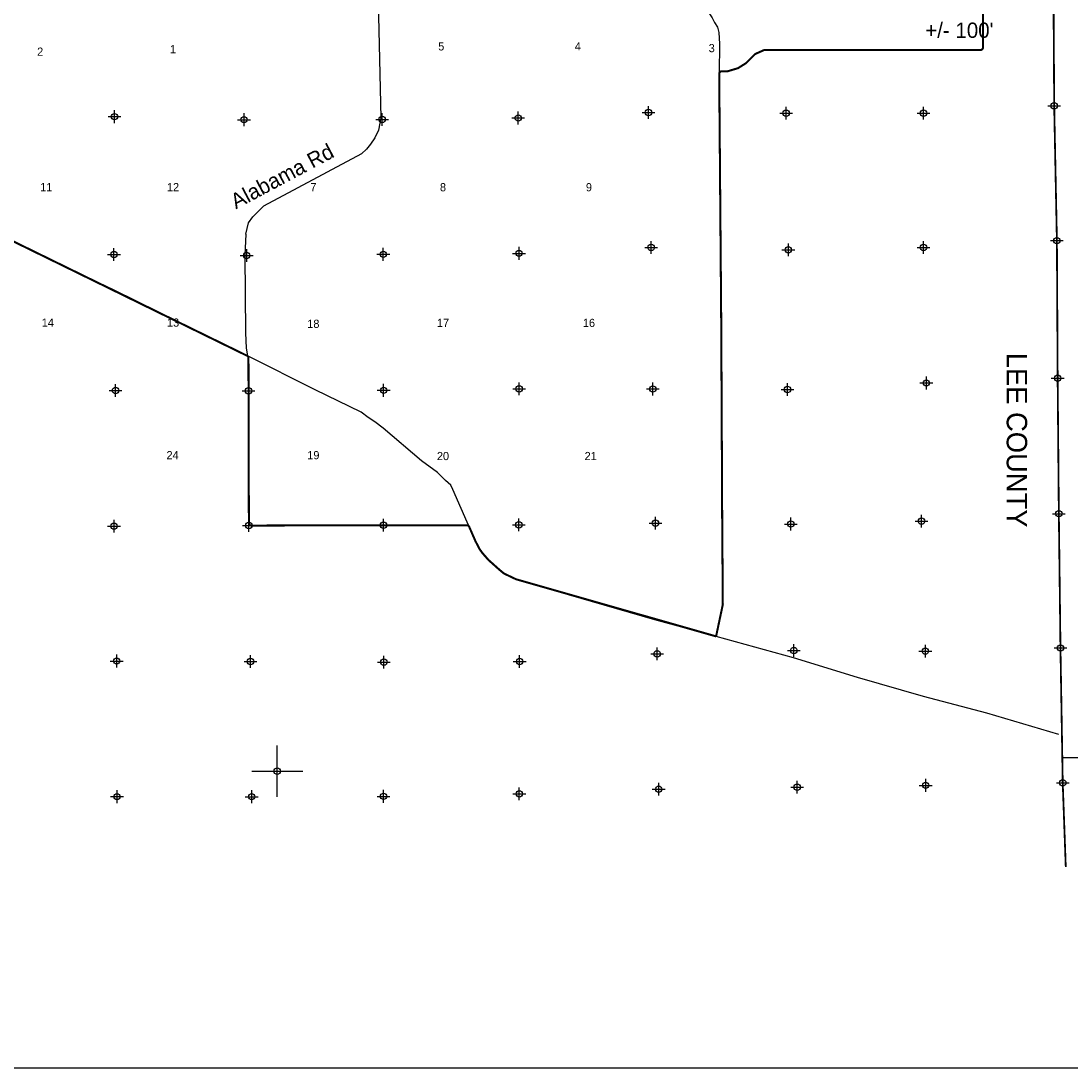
# Model space of a CAD drawing. Extents: x 209503 to 369503, y 779969 to 886560.
# Tile 5 of 7: x 274666 to 315759, y 781560 to 822522. Entities that reach past the tile are written whole.
import ezdxf
from ezdxf.enums import TextEntityAlignment as Align

# ---------------------------------------------------------------- set-up
doc = ezdxf.new("R2010")
doc.units = 0
doc.header["$LTSCALE"] = 1200
doc.header["$PDMODE"] = 34
doc.header["$PDSIZE"] = 250
doc.linetypes.add('PHANTOM', pattern=[0])
doc.layers.get('0').update_dxf_attribs({"linetype": 'CONTINUOUS'})
for name, color, linetype in [('BORDER', 1, 'CONTINUOUS'), ('COUNTY', 15, 'PHANTOM'), ('MAJROADS', 9, 'CONTINUOUS'), ('ROWDIM', 10, 'CONTINUOUS'), ('SEC', 2, 'CONTINUOUS'), ('TEXT', 7, 'CONTINUOUS'), ('WSHEDS', 3, 'CONTINUOUS')]:
    doc.layers.add(name, color=color, linetype=linetype)

# ---------------------------------------------------------------- blocks, each defined once
blk = doc.blocks.new('TICK')
at = {"color": 0}
for points in [[(500, 0), (500, 1000)], [(0, 500), (1000, 500)]]:
    blk.add_lwpolyline(points, dxfattribs=at)
blk.add_point((500, 500), dxfattribs=at)

msp = doc.modelspace()

# ---------------------------------------------------------------- linework, layer by layer
at = {"layer": 'BORDER', "color": 0}
msp.add_lwpolyline([(209503.174, 781559.981), (369503.174, 781559.981), (369503.174, 886559.981), (209503.174, 886559.981)], close=True, dxfattribs=at)
at = {"layer": 'COUNTY', "color": 0, "const_width": 70}
msp.add_lwpolyline([(314813.508, 863284.797), (314843.735, 861311.971), (314838.47, 859025.026), (314798.373, 856033.758), (314831.52, 854719.626), (314857.784, 853404.396), (314908.544, 845442.73), (314914.496, 840356.945), (314926.465, 834835.445), (314981.323, 829498.039), (315070.195, 824252.613), (315101.463, 819200.205), (315206.954, 813929.553), (315236.451, 808550.393), (315283.114, 803246.546), (315346.805, 797992.878), (315435.494, 792713.939), (315554.59, 789418.291)], dxfattribs=at)
at = {"layer": 'MAJROADS', "color": 0}
for points in [[(286045.086, 829481.776), (285991.359, 829376.72), (286032.433, 829267.482), (286090.761, 828110.72), (286114.762, 827959.715), (286415.385, 827823.386), (288635.529, 825552.686), (288843.23, 825316.507), (288839.636, 824838.922), (288836.357, 824403.231), (288809.267, 824143.681), (288724.093, 823959.981), (288631.107, 823851.752), (288681.111, 821589.005), (288751.838, 818739.562), (288655.952, 818245.913), (288511.307, 817953.732), (288341.842, 817703.633), (288181.197, 817512.121), (287995.479, 817329.177), (284155.89, 815277.736)], [(299691.78, 825735.504), (300193.624, 824870.782), (301072.558, 823640.811), (301710.275, 822647.272), (301801.053, 822462.248), (301925.409, 822285.35), (301974.042, 822067.126), (302004.278, 821631.182), (301987.197, 820474.988), (301984.099, 818950.006), (301999.202, 816503.181), (302022.501, 815145.583), (302037.485, 813796.427), (302071.67, 810545.06), (302062.14, 808165.453), (302103.19, 804712.934), (302107.652, 803078.966), (302132.449, 799693.603), (301966.948, 798856.933), (301868.63, 798445.675)], [(283465.952, 814187.953), (283574.521, 814621.983), (283732.786, 814859.381), (283930.617, 815057.212), (284155.89, 815277.736)], [(315288.419, 794608.92), (312462.512, 795442.682), (309987.196, 796097.88), (307403.581, 796837.672), (304903.939, 797601.978), (301868.63, 798445.675), (299468.659, 799091.934), (294109.284, 800648.358), (293566.547, 800903.761), (293275.103, 801148.918), (293041.998, 801351.746), (292817.459, 801579.648), (292601.796, 801874.515), (292453.161, 802168.885), (291571.6, 804186.396), (291489.122, 804362.968), (291281.028, 804548.853), (290964.885, 804852.846), (290339.919, 805318.335), (288841.183, 806594.701), (288507.846, 806840.169), (288249.357, 807009.67), (287982.8, 807221.126), (286179.386, 808089.185), (283533.101, 809415.974), (278315.379, 811993.583), (275309.564, 813423.591), (273089.215, 814562.877)], [(283465.952, 814187.953), (283432.537, 813366.663), (283451.478, 810316.51), (283480.516, 809721.371), (283533.101, 809415.974)]]:
    msp.add_lwpolyline(points, dxfattribs=at)
at = {"layer": 'SEC', "color": 0}
for p in [(315101.463, 819200.205), (278325.922, 818779.502), (299222.799, 818942.741), (304610.02, 818913.545), (309989.044, 818917.907), (283394.269, 818659.87), (288798.474, 818672.474), (294127.501, 818727.378), (315206.954, 813929.553), (288845.272, 813393.762), (294157.452, 813432.001), (299328.245, 813663.711), (304698.347, 813567.58), (309985.709, 813664.602), (278305.058, 813383.857), (283499.534, 813347.327), (315236.451, 808550.393), (278368.386, 808063.163), (283571.376, 808051.722), (288858.33, 808073.34), (294162.223, 808128.381), (299390.393, 808125.182), (304660.363, 808105), (310099.398, 808360.392), (315283.114, 803246.546), (278306.131, 802759.906), (283584.707, 802781.57), (288854.859, 802794.901), (294150.146, 802808.095), (299496.021, 802879.665), (304791.035, 802842.59), (309910.924, 802957.277), (304915.009, 797890.221), (310059.306, 797870.72), (315346.805, 797992.878), (278411.577, 797480.876), (283648.035, 797460.876), (288867.736, 797440.966), (294179.825, 797462.448), (299560.438, 797760.049), (299623.903, 792464.49), (305045.227, 792544.029), (310072.727, 792617.325), (315435.494, 792713.939), (278424.727, 792177.211), (283694.788, 792173.785), (288856.023, 792187.706), (294168.52, 792284.593)]:
    msp.add_point(p, dxfattribs=at)
at = {"layer": 'WSHEDS', "color": 0, "const_width": 80}
msp.add_lwpolyline([(312315.655, 823762.215), (312315.655, 821487.81, -0.414213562), (312215.655, 821387.81), (309925.634, 821387.81), (304861.156, 821387.81), (304228.096, 821387.81), (303774.523, 821387.81, 0.104938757), (303733.909, 821379.191), (303414.173, 821237.086, 0.092052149), (303384.076, 821216.415), (303049.162, 820881.502, -0.056760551), (303031.452, 820867.413), (302735.974, 820682.739, -0.066885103), (302711.709, 820671.756), (302342.975, 820561.136, -0.072993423), (302314.24, 820556.919), (302091.114, 820556.919, 0.416596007), (301991.118, 820456.106), (302071.668, 810545.225, -0.000826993), (302071.671, 810544.894), (302107.651, 803079.091, 0.000626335), (302107.653, 803078.841), (302132.37, 799704.428, -0.053967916), (302130.21, 799683.012), (301868.63, 798445.675, 0.000413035), (301868.471, 798445.721), (294045.22, 800680.129, -0.041577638), (294029.689, 800685.998), (293582.299, 800899.041, -0.059366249), (293562.288, 800911.671), (293405.498, 801038.878, -0.011918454), (293401.869, 801041.969), (292961.742, 801435.274, -0.031867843), (292952.806, 801444.346), (292713.334, 801720.66, -0.026237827), (292706.891, 801728.935), (292618.464, 801855.68, -0.031453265), (292611.934, 801866.42), (292454.822, 802165.721, -0.017861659), (292451.73, 802172.16), (292206.824, 802732.643, 0.297906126), (292115.261, 802792.603), (288855.021, 802794.9, 0.000808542), (288854.698, 802794.9), (283684.707, 802781.823, -0.414213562), (283584.454, 802881.569), (283568.126, 809336.545, 0.285744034), (283512.069, 809426.12), (268297.756, 816868.733, -0.005292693)], format="xyb", dxfattribs=at)

# ---------------------------------------------------------------- block references
at = {"color": 0, "xscale": 2, "yscale": 2, "zscale": 2}
for p in [(315435.494, 792713.938), (283694.788, 792173.785)]:
    msp.add_blockref('TICK', p, dxfattribs=at)

# ---------------------------------------------------------------- texts
at = {"layer": 'MAJROADS', "color": 0}
msp.add_text('Alabama Rd', height=600, rotation=28, dxfattribs=at).set_placement((283076.078, 815149.957))
at = {"layer": 'ROWDIM', "color": 0}
msp.add_text("+/- 100'", height=600, dxfattribs=at).set_placement((310053.684, 821860.544))
at = {"layer": 'TEXT', "color": 0}
for s, p in [('2', (275416.316, 821162.419)), ('1', (280616.316, 821262.419)), ('5', (291114.238, 821369.122)), ('4', (296456.45, 821369.122)), ('3', (301697.866, 821301.925)), ('12', (280616.316, 815862.419)), ('7', (286108.015, 815858.916)), ('8', (291181.436, 815858.916)), ('9', (296893.235, 815858.916)), ('14', (275716.316, 810562.419)), ('13', (280616.316, 810562.419)), ('18', (286108.015, 810516.704)), ('17', (291181.436, 810550.303)), ('16', (296893.235, 810550.303)), ('24', (280597.809, 805376.086)), ('19', (286108.015, 805376.086)), ('20', (291181.436, 805342.487)), ('21', (296960.432, 805342.487))]:
    msp.add_text(s, height=320, dxfattribs=at).set_placement(p, align=Align.CENTER)
msp.add_text('11', height=320, dxfattribs=at).set_placement((275416.316, 815862.419))
msp.add_text('LEE COUNTY', height=800, rotation=270, dxfattribs=at).set_placement((313242.228, 809542.121))

doc.saveas('drawing.dxf')
